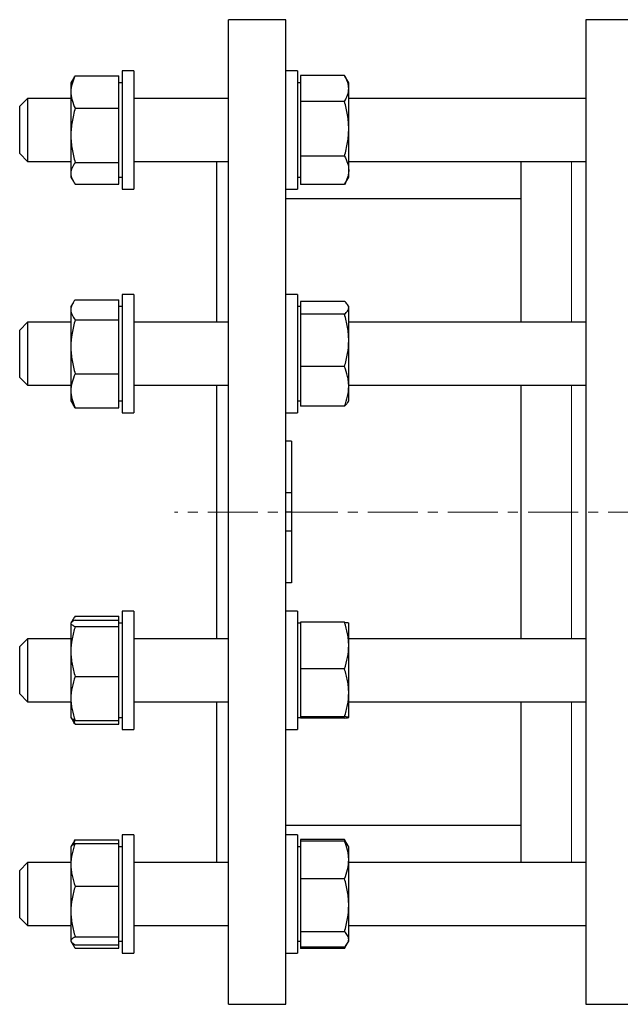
# Model space of a CAD drawing. Header units: millimetres. Extents: x 49 to 737, y 48 to 732.
# Tile 4 of 5: x 412 to 564, y 471 to 721. Entities that reach past the tile are written whole.
import ezdxf

# ---------------------------------------------------------------- set-up
doc = ezdxf.new("R2010")
doc.units = ezdxf.units.MM
doc.linetypes.add('CENTERX2', pattern=[20.32, 12.7, -2.54, 2.54, -2.54])
doc.layers.add('FORMAT', color=7, linetype='Continuous')

msp = doc.modelspace()

# ---------------------------------------------------------------- linework, layer by layer
at = {"color": 7, "linetype": 'Continuous', "lineweight": 25}
for p, q in [((479.23, 720.88), (464.73, 720.88)), ((464.73, 470.88), (464.73, 720.88)), ((479.23, 470.88), (479.23, 720.88)), ((567.4, 720.88), (555.4, 720.88)), ((555.4, 720.88), (555.4, 470.88)), ((440.73, 707.89), (437.73, 707.89)), ((437.73, 707.89), (437.73, 677.89)), ((440.73, 707.89), (440.73, 677.89)), ((482.23, 707.89), (479.23, 707.89)), ((482.23, 707.89), (482.23, 677.89)), ((425.35, 705.96), (424.73, 704.89)), ((425.8, 706.65), (436.93, 706.65)), ((436.93, 702.52), (436.93, 706.65)), ((483.03, 706.74), (483.03, 703.43)), ((494.16, 706.74), (483.03, 706.74)), ((495.23, 704.89), (494.27, 706.56)), ((424.73, 704.89), (424.73, 702.52)), ((424.73, 702.52), (424.73, 691.5)), ((437.73, 704.89), (436.93, 704.89)), ((436.93, 698.38), (436.93, 702.52)), ((483.03, 704.89), (482.23, 704.89)), ((483.03, 703.43), (483.03, 700.11)), ((495.23, 703.43), (495.23, 704.89)), ((495.23, 693.18), (495.23, 703.43)), ((413.73, 700.89), (411.73, 698.89)), ((424.73, 700.89), (413.73, 700.89)), ((413.73, 700.89), (413.73, 684.89)), ((464.73, 700.89), (440.73, 700.89)), ((483.03, 700.11), (483.03, 693.18)), ((494.16, 700.11), (483.03, 700.11)), ((555.4, 700.89), (495.23, 700.89)), ((411.73, 686.89), (411.73, 698.89)), ((425.8, 698.38), (436.93, 698.38)), ((436.93, 691.5), (436.93, 698.38)), ((483.03, 693.18), (483.03, 686.25)), ((495.23, 682.65), (495.23, 693.18)), ((424.73, 691.5), (424.73, 681.87)), ((436.93, 684.62), (436.93, 691.5)), ((411.73, 686.89), (413.73, 684.89)), ((494.16, 686.25), (483.03, 686.25)), ((483.03, 686.25), (483.03, 682.65)), ((413.73, 684.89), (424.73, 684.89)), ((425.8, 684.62), (436.93, 684.62)), ((436.93, 681.87), (436.93, 684.62)), ((440.73, 684.89), (464.73, 684.89)), ((461.73, 644.07), (461.73, 684.89)), ((483.03, 682.65), (483.03, 679.04)), ((495.23, 684.89), (555.4, 684.89)), ((495.23, 680.89), (495.23, 682.65)), ((538.9, 684.89), (538.9, 644.07)), ((424.73, 681.87), (424.73, 680.89)), ((424.73, 680.89), (425.35, 679.82)), ((436.93, 679.13), (436.93, 681.87)), ((436.93, 680.89), (437.73, 680.89)), ((482.23, 680.89), (483.03, 680.89)), ((494.27, 679.22), (495.23, 680.89)), ((425.8, 679.13), (436.93, 679.13)), ((437.73, 677.89), (440.73, 677.89)), ((479.23, 677.89), (482.23, 677.89)), ((494.16, 679.04), (483.03, 679.04)), ((494.26, 679.22), (494.16, 679.04)), ((538.9, 675.38), (479.23, 675.38)), ((440.73, 651.07), (437.73, 651.07)), ((437.73, 651.07), (437.73, 621.07)), ((440.73, 651.07), (440.73, 621.07)), ((482.23, 651.07), (479.23, 651.07)), ((482.23, 651.07), (482.23, 621.07)), ((425.26, 648.98), (424.73, 648.07)), ((424.73, 648.07), (424.73, 647.22)), ((425.8, 649.78), (436.93, 649.78)), ((436.93, 647.22), (436.93, 649.78)), ((437.73, 648.07), (436.93, 648.07)), ((483.03, 648.07), (482.23, 648.07)), ((483.03, 649.36), (483.03, 647.73)), ((494.16, 649.36), (483.03, 649.36)), ((483.03, 647.73), (483.03, 646.1)), ((495.23, 648.07), (495.03, 648.42)), ((495.23, 647.73), (495.23, 648.07)), ((495.23, 639.45), (495.23, 647.73)), ((424.73, 647.22), (424.73, 637.8)), ((436.93, 644.66), (436.93, 647.22)), ((483.03, 646.1), (483.03, 639.45)), ((494.16, 646.1), (483.03, 646.1)), ((413.73, 644.07), (411.73, 642.07)), ((424.73, 644.07), (413.73, 644.07)), ((413.73, 644.07), (413.73, 628.07)), ((425.8, 644.66), (436.93, 644.66)), ((436.93, 637.8), (436.93, 644.66)), ((464.73, 644.07), (440.73, 644.07)), ((555.4, 644.07), (495.23, 644.07)), ((411.73, 630.07), (411.73, 642.07)), ((424.73, 637.8), (424.73, 626.65)), ((436.93, 630.95), (436.93, 637.8)), ((483.03, 639.45), (483.03, 632.8)), ((495.23, 627.79), (495.23, 639.45)), ((494.16, 632.8), (483.03, 632.8)), ((483.03, 632.8), (483.03, 627.79)), ((411.73, 630.07), (413.73, 628.07)), ((425.8, 630.95), (436.93, 630.95)), ((436.93, 626.65), (436.93, 630.95)), ((413.73, 628.07), (424.73, 628.07)), ((440.73, 628.07), (464.73, 628.07)), ((461.73, 563.7), (461.73, 628.07)), ((483.03, 627.79), (483.03, 622.77)), ((495.23, 628.07), (555.4, 628.07)), ((495.23, 624.07), (495.23, 627.79)), ((538.9, 628.07), (538.9, 563.7)), ((424.73, 626.65), (424.73, 624.07)), ((436.93, 622.36), (436.93, 626.65)), ((424.73, 624.07), (425.26, 623.15)), ((436.93, 624.07), (437.73, 624.07)), ((482.23, 624.07), (483.03, 624.07)), ((494.16, 622.77), (483.03, 622.77)), ((495.03, 623.72), (495.23, 624.07)), ((425.8, 622.36), (436.93, 622.36)), ((437.73, 621.07), (440.73, 621.07)), ((479.23, 621.07), (482.23, 621.07)), ((480.73, 613.88), (479.23, 613.88)), ((480.73, 613.88), (480.73, 600.77)), ((480.73, 600.77), (479.23, 600.77)), ((480.73, 600.77), (480.73, 595.88)), ((480.73, 595.88), (479.23, 595.88)), ((480.73, 595.88), (480.73, 591)), ((480.73, 591), (479.23, 591)), ((480.73, 591), (480.73, 577.88)), ((480.73, 577.88), (479.23, 577.88)), ((440.73, 570.7), (437.73, 570.7)), ((437.73, 570.7), (437.73, 540.7)), ((440.73, 570.7), (440.73, 540.7)), ((482.23, 570.7), (479.23, 570.7)), ((482.23, 570.7), (482.23, 540.7)), ((424.78, 567.79), (424.73, 567.7)), ((424.73, 567.7), (424.73, 567.62)), ((424.73, 567.62), (424.73, 560.45)), ((425.26, 568.62), (424.8, 567.81)), ((425.8, 569.41), (436.93, 569.41)), ((425.8, 568.43), (436.93, 568.43)), ((436.93, 568.43), (436.93, 569.41)), ((436.93, 567.62), (436.93, 568.43)), ((437.73, 567.7), (436.93, 567.7)), ((436.93, 566.82), (436.93, 567.62)), ((483.03, 567.7), (482.23, 567.7)), ((483.03, 567.87), (483.03, 561.95)), ((494.16, 567.87), (483.03, 567.87)), ((495.23, 561.95), (495.23, 567.7)), ((425.8, 566.82), (436.93, 566.82)), ((436.93, 560.45), (436.93, 566.82)), ((413.73, 563.7), (411.73, 561.7)), ((424.73, 563.7), (413.73, 563.7)), ((413.73, 563.7), (413.73, 562.22)), ((464.73, 563.7), (440.73, 563.7)), ((555.4, 563.7), (495.23, 563.7)), ((411.73, 560.59), (411.73, 561.7)), ((411.73, 549.7), (411.73, 560.59)), ((413.73, 562.22), (413.73, 547.7)), ((424.73, 560.45), (424.73, 548.54)), ((436.93, 554.09), (436.93, 560.45)), ((483.03, 561.95), (483.03, 556.04)), ((495.23, 549.95), (495.23, 561.95)), ((494.16, 556.04), (483.03, 556.04)), ((483.03, 556.04), (483.03, 549.95)), ((425.8, 554.09), (436.93, 554.09)), ((436.93, 548.54), (436.93, 554.09)), ((411.73, 549.7), (413.73, 547.7)), ((413.73, 547.7), (424.73, 547.7)), ((424.73, 548.54), (424.73, 543.7)), ((436.93, 542.98), (436.93, 548.54)), ((440.73, 547.7), (464.73, 547.7)), ((461.73, 506.88), (461.73, 547.7)), ((483.03, 549.95), (483.03, 543.87)), ((495.23, 543.71), (495.23, 549.95)), ((495.23, 547.7), (555.4, 547.7)), ((538.9, 547.7), (538.9, 506.88)), ((424.73, 543.7), (424.78, 543.62)), ((424.78, 543.62), (425.26, 542.79)), ((425.8, 542.98), (436.93, 542.98)), ((436.93, 543.7), (437.73, 543.7)), ((436.93, 541.99), (436.93, 542.98)), ((482.23, 543.7), (483.03, 543.7)), ((494.16, 543.87), (483.03, 543.87)), ((483.03, 543.87), (483.03, 543.71)), ((483.03, 543.71), (483.03, 543.54)), ((494.16, 543.54), (483.03, 543.54)), ((425.8, 541.99), (436.93, 541.99)), ((437.73, 540.7), (440.73, 540.7)), ((479.23, 540.7), (482.23, 540.7)), ((479.23, 516.38), (538.9, 516.38)), ((425.8, 512.64), (436.93, 512.64)), ((436.93, 511.75), (436.93, 512.64)), ((440.73, 513.88), (437.73, 513.88)), ((437.73, 513.88), (437.73, 483.88)), ((440.73, 513.88), (440.73, 483.88)), ((482.23, 513.88), (479.23, 513.88)), ((482.23, 513.88), (482.23, 483.88)), ((483.03, 512.73), (483.03, 512.34)), ((494.16, 512.73), (483.03, 512.73)), ((494.94, 511.38), (494.27, 512.55)), ((424.81, 511.01), (424.73, 510.88)), ((424.73, 510.88), (424.73, 506.32)), ((425.35, 511.95), (424.81, 511.01)), ((425.8, 511.75), (436.93, 511.75)), ((436.93, 506.32), (436.93, 511.75)), ((437.73, 510.88), (436.93, 510.88)), ((483.03, 510.88), (482.23, 510.88)), ((483.03, 512.34), (483.03, 507.56)), ((494.16, 512.34), (483.03, 512.34)), ((495.23, 510.88), (494.94, 511.38)), ((495.23, 507.56), (495.23, 510.88)), ((483.03, 507.56), (483.03, 502.78)), ((495.23, 496.05), (495.23, 507.56)), ((413.73, 506.88), (411.73, 504.88)), ((424.73, 506.88), (413.73, 506.88)), ((413.73, 506.88), (413.73, 500.21)), ((424.73, 506.32), (424.73, 494.45)), ((436.93, 500.88), (436.93, 506.32)), ((464.73, 506.88), (440.73, 506.88)), ((555.4, 506.88), (495.23, 506.88)), ((411.73, 499.88), (411.73, 504.88)), ((483.03, 502.78), (483.03, 496.05)), ((494.16, 502.78), (483.03, 502.78)), ((413.73, 500.21), (413.73, 490.88)), ((425.8, 500.88), (436.93, 500.88)), ((436.93, 494.45), (436.93, 500.88)), ((411.73, 492.88), (411.73, 499.88)), ((483.03, 496.05), (483.03, 489.32)), ((495.23, 487.36), (495.23, 496.05)), ((411.73, 492.88), (413.73, 490.88)), ((424.73, 494.45), (424.73, 487)), ((436.93, 488.01), (436.93, 494.45)), ((413.73, 490.88), (424.73, 490.88)), ((440.73, 490.88), (464.73, 490.88)), ((495.23, 490.88), (555.4, 490.88)), ((425.8, 488.01), (436.93, 488.01)), ((436.93, 487), (436.93, 488.01)), ((494.16, 489.32), (483.03, 489.32)), ((483.03, 489.32), (483.03, 487.36)), ((424.73, 487), (424.73, 486.88)), ((424.73, 486.88), (424.81, 486.75)), ((424.81, 486.74), (425.35, 485.81)), ((425.8, 486), (436.93, 486)), ((425.8, 485.11), (436.93, 485.11)), ((436.93, 486), (436.93, 487)), ((436.93, 486.88), (437.73, 486.88)), ((436.93, 485.11), (436.93, 486)), ((482.23, 486.88), (483.03, 486.88)), ((483.03, 487.36), (483.03, 485.41)), ((494.16, 485.41), (483.03, 485.41)), ((483.03, 485.41), (483.03, 485.02)), ((494.16, 485.02), (483.03, 485.02)), ((494.26, 485.21), (494.16, 485.02)), ((494.27, 485.2), (494.94, 486.37)), ((494.94, 486.37), (495.23, 486.88)), ((495.23, 486.88), (495.23, 487.36)), ((437.73, 483.88), (440.73, 483.88)), ((479.23, 483.88), (482.23, 483.88)), ((464.73, 470.88), (479.23, 470.88)), ((555.4, 470.88), (567.4, 470.88))]:
    msp.add_line(p, q, dxfattribs=at)
at = {"color": 8, "linetype": 'Continuous', "lineweight": 18}
for p, q in [((551.75, 644.07), (551.75, 684.89)), ((551.75, 563.7), (551.75, 628.07)), ((551.75, 506.88), (551.75, 547.7))]:
    msp.add_line(p, q, dxfattribs=at)
at = {"color": 7, "linetype": 'Continuous', "lineweight": 25}
for points, knots in [([(425.8, 706.65), (425.48, 705.98), (425.21, 705.29), (424.83, 703.91), (424.73, 703.22), (424.73, 702.52)], [0, 0, 0, 0, 0.5, 0.5, 1, 1, 1, 1]), ([(425.35, 705.96), (425.41, 706.05), (425.54, 706.28), (425.71, 706.51), (425.8, 706.65)], [0, 0, 0, 0, 0.392236, 1, 1, 1, 1]), ([(495.23, 703.43), (495.23, 703.71), (495.21, 703.99), (495.11, 704.55), (495.04, 704.83), (494.76, 705.66), (494.49, 706.2), (494.16, 706.74)], [0, 0, 0, 0, 0.25, 0.25, 0.5, 0.5, 1, 1, 1, 1]), ([(424.73, 702.52), (424.73, 702.17), (424.76, 701.82), (424.86, 701.11), (424.93, 700.76), (425.21, 699.73), (425.48, 699.05), (425.8, 698.38)], [0, 0, 0, 0, 0.25, 0.25, 0.5, 0.5, 1, 1, 1, 1]), ([(494.16, 700.11), (494.49, 700.65), (494.76, 701.2), (495.13, 702.3), (495.23, 702.86), (495.23, 703.43)], [0, 0, 0, 0, 0.5, 0.5, 1, 1, 1, 1]), ([(495.23, 693.18), (495.23, 693.77), (495.21, 694.36), (495.11, 695.53), (495.04, 696.11), (494.76, 697.84), (494.49, 698.98), (494.16, 700.11)], [0, 0, 0, 0, 0.25, 0.25, 0.5, 0.5, 1, 1, 1, 1]), ([(425.8, 698.38), (425.48, 697.25), (425.21, 696.12), (424.84, 693.83), (424.73, 692.67), (424.73, 691.5)], [0, 0, 0, 0, 0.5, 0.5, 1, 1, 1, 1]), ([(494.16, 686.25), (494.49, 687.39), (494.76, 688.53), (495.13, 690.84), (495.23, 692), (495.23, 693.18)], [0, 0, 0, 0, 0.5, 0.5, 1, 1, 1, 1]), ([(424.73, 691.5), (424.73, 690.91), (424.76, 690.33), (424.86, 689.17), (424.93, 688.59), (425.21, 686.87), (425.48, 685.74), (425.8, 684.62)], [0, 0, 0, 0, 0.25, 0.25, 0.5, 0.5, 1, 1, 1, 1]), ([(494.16, 686.25), (494.49, 685.67), (494.76, 685.07), (495.13, 683.86), (495.23, 683.26), (495.23, 682.65)], [0, 0, 0, 0, 0.5, 0.5, 1, 1, 1, 1]), ([(425.8, 684.62), (425.48, 684.17), (425.21, 683.72), (424.84, 682.8), (424.73, 682.34), (424.73, 681.87)], [0, 0, 0, 0, 0.5, 0.5, 1, 1, 1, 1]), ([(495.23, 682.65), (495.23, 682.34), (495.21, 682.04), (495.11, 681.42), (495.04, 681.12), (494.75, 680.21), (494.48, 679.62), (494.16, 679.04)], [0, 0, 0, 0, 0.25, 0.25, 0.5, 0.5, 1, 1, 1, 1]), ([(424.73, 681.87), (424.73, 681.64), (424.76, 681.41), (424.86, 680.94), (424.93, 680.71), (425.21, 680.03), (425.48, 679.58), (425.8, 679.13)], [0, 0, 0, 0, 0.25, 0.25, 0.5, 0.5, 1, 1, 1, 1]), ([(425.8, 649.78), (425.48, 649.36), (425.21, 648.94), (424.84, 648.08), (424.73, 647.65), (424.73, 647.22)], [0, 0, 0, 0, 0.5, 0.5, 1, 1, 1, 1]), ([(495.23, 647.73), (495.23, 647.87), (495.21, 648), (495.11, 648.28), (495.04, 648.42), (494.75, 648.83), (494.48, 649.1), (494.16, 649.36)], [0, 0, 0, 0, 0.25, 0.25, 0.5, 0.5, 1, 1, 1, 1]), ([(494.16, 646.1), (494.49, 646.36), (494.76, 646.63), (495.13, 647.18), (495.23, 647.45), (495.23, 647.73)], [0, 0, 0, 0, 0.5, 0.5, 1, 1, 1, 1]), ([(424.73, 647.22), (424.73, 647), (424.76, 646.78), (424.86, 646.35), (424.93, 646.14), (425.21, 645.5), (425.48, 645.08), (425.8, 644.66)], [0, 0, 0, 0, 0.25, 0.25, 0.5, 0.5, 1, 1, 1, 1]), ([(495.23, 639.45), (495.23, 640.01), (495.21, 640.58), (495.11, 641.7), (495.04, 642.26), (494.76, 643.92), (494.49, 645.01), (494.16, 646.1)], [0, 0, 0, 0, 0.25, 0.25, 0.5, 0.5, 1, 1, 1, 1]), ([(425.8, 644.66), (425.48, 643.54), (425.21, 642.4), (424.83, 640.11), (424.73, 638.96), (424.73, 637.8)], [0, 0, 0, 0, 0.5, 0.5, 1, 1, 1, 1]), ([(424.73, 637.8), (424.73, 637.22), (424.76, 636.64), (424.86, 635.48), (424.93, 634.9), (425.21, 633.18), (425.48, 632.06), (425.8, 630.95)], [0, 0, 0, 0, 0.25, 0.25, 0.5, 0.5, 1, 1, 1, 1]), ([(494.16, 632.8), (494.49, 633.89), (494.76, 634.99), (495.13, 637.2), (495.23, 638.32), (495.23, 639.45)], [0, 0, 0, 0, 0.5, 0.5, 1, 1, 1, 1]), ([(495.23, 627.79), (495.23, 628.21), (495.21, 628.64), (495.11, 629.49), (495.04, 629.91), (494.76, 631.16), (494.49, 631.98), (494.16, 632.8)], [0, 0, 0, 0, 0.25, 0.25, 0.5, 0.5, 1, 1, 1, 1]), ([(425.8, 630.95), (425.48, 630.25), (425.21, 629.54), (424.84, 628.11), (424.73, 627.38), (424.73, 626.65)], [0, 0, 0, 0, 0.5, 0.5, 1, 1, 1, 1]), ([(494.16, 622.77), (494.49, 623.59), (494.76, 624.42), (495.13, 626.09), (495.23, 626.93), (495.23, 627.79)], [0, 0, 0, 0, 0.5, 0.5, 1, 1, 1, 1]), ([(424.73, 626.65), (424.73, 626.29), (424.76, 625.92), (424.86, 625.2), (424.93, 624.84), (425.21, 623.76), (425.48, 623.06), (425.8, 622.36)], [0, 0, 0, 0, 0.25, 0.25, 0.5, 0.5, 1, 1, 1, 1]), ([(425.8, 622.36), (425.7, 622.49), (425.5, 622.76), (425.34, 623.02), (425.26, 623.15)], [0, 0, 0, 0, 0.521308, 1, 1, 1, 1]), ([(495.03, 623.72), (494.98, 623.64), (494.87, 623.46), (494.65, 623.21), (494.41, 622.98), (494.24, 622.84), (494.16, 622.77)], [0, 0, 0, 0, 0.241171, 0.560592, 0.780206, 1, 1, 1, 1]), ([(425.8, 568.43), (425.48, 568.29), (425.21, 568.16), (424.84, 567.89), (424.73, 567.76), (424.73, 567.62)], [0, 0, 0, 0, 0.5, 0.5, 1, 1, 1, 1]), ([(424.73, 567.62), (424.73, 567.55), (424.76, 567.48), (424.86, 567.35), (424.93, 567.28), (425.21, 567.08), (425.48, 566.95), (425.8, 566.82)], [0, 0, 0, 0, 0.25, 0.25, 0.5, 0.5, 1, 1, 1, 1]), ([(425.8, 569.41), (425.7, 569.27), (425.49, 569), (425.24, 568.58), (425.05, 568.24), (424.98, 568.03), (424.96, 567.97)], [0, 0, 0, 0, 0.29085, 0.581783, 0.872564, 1, 1, 1, 1]), ([(495.23, 561.95), (495.23, 562.45), (495.21, 562.95), (495.11, 563.96), (495.04, 564.46), (494.75, 565.94), (494.48, 566.91), (494.16, 567.87)], [0, 0, 0, 0, 0.25, 0.25, 0.5, 0.5, 1, 1, 1, 1]), ([(494.16, 567.87), (494.49, 567.84), (494.76, 567.81), (495.13, 567.76), (495.23, 567.73), (495.23, 567.7)], [0, 0, 0, 0, 0.5, 0.5, 1, 1, 1, 1]), ([(425.8, 566.82), (425.48, 565.78), (425.21, 564.73), (424.84, 562.61), (424.73, 561.54), (424.73, 560.45)], [0, 0, 0, 0, 0.5, 0.5, 1, 1, 1, 1]), ([(424.73, 560.45), (424.73, 559.91), (424.76, 559.37), (424.86, 558.3), (424.93, 557.77), (425.21, 556.18), (425.48, 555.13), (425.8, 554.09)], [0, 0, 0, 0, 0.25, 0.25, 0.5, 0.5, 1, 1, 1, 1]), ([(494.16, 556.04), (494.49, 557), (494.76, 557.98), (495.13, 559.96), (495.23, 560.95), (495.23, 561.95)], [0, 0, 0, 0, 0.5, 0.5, 1, 1, 1, 1]), ([(495.23, 549.95), (495.23, 550.47), (495.21, 550.99), (495.11, 552.01), (495.04, 552.52), (494.76, 554.04), (494.49, 555.04), (494.16, 556.04)], [0, 0, 0, 0, 0.25, 0.25, 0.5, 0.5, 1, 1, 1, 1]), ([(425.8, 554.09), (425.48, 553.19), (425.21, 552.26), (424.83, 550.41), (424.73, 549.47), (424.73, 548.54)], [0, 0, 0, 0, 0.5, 0.5, 1, 1, 1, 1]), ([(424.73, 548.54), (424.73, 548.07), (424.76, 547.59), (424.86, 546.65), (424.93, 546.18), (425.21, 544.79), (425.48, 543.88), (425.8, 542.98)], [0, 0, 0, 0, 0.25, 0.25, 0.5, 0.5, 1, 1, 1, 1]), ([(494.16, 543.87), (494.49, 544.87), (494.76, 545.87), (495.13, 547.89), (495.23, 548.92), (495.23, 549.95)], [0, 0, 0, 0, 0.5, 0.5, 1, 1, 1, 1]), ([(425.8, 542.98), (425.7, 543.02), (425.49, 543.11), (425.23, 543.24), (425.02, 543.37), (424.86, 543.5), (424.81, 543.58), (424.79, 543.62)], [0, 0, 0, 0, 0.20631, 0.4126784, 0.6189393, 0.8290956, 1, 1, 1, 1]), ([(425.8, 541.99), (425.7, 542.13), (425.5, 542.39), (425.34, 542.66), (425.26, 542.79)], [0, 0, 0, 0, 0.521308, 1, 1, 1, 1]), ([(425.31, 543.21), (425.37, 543.02), (425.52, 542.61), (425.71, 542.21), (425.8, 541.99)], [0, 0, 0, 0, 0.456018, 1, 1, 1, 1]), ([(495.23, 543.71), (495.23, 543.72), (495.21, 543.73), (495.11, 543.76), (495.04, 543.78), (494.76, 543.82), (494.49, 543.85), (494.16, 543.87)], [0, 0, 0, 0, 0.25, 0.25, 0.5, 0.5, 1, 1, 1, 1]), ([(494.16, 543.54), (494.49, 543.57), (494.76, 543.59), (495.13, 543.65), (495.23, 543.68), (495.23, 543.71)], [0, 0, 0, 0, 0.5, 0.5, 1, 1, 1, 1]), ([(425.8, 512.64), (425.69, 512.39), (425.51, 512.01), (425.36, 511.62), (425.31, 511.47)], [0, 0, 0, 0, 0.635837, 1, 1, 1, 1]), ([(425.35, 511.94), (425.41, 512.04), (425.54, 512.27), (425.71, 512.5), (425.8, 512.64)], [0, 0, 0, 0, 0.392236, 1, 1, 1, 1]), ([(494.66, 511.79), (494.59, 511.93), (494.44, 512.25), (494.26, 512.56), (494.16, 512.73)], [0, 0, 0, 0, 0.458525, 1, 1, 1, 1]), ([(425.8, 511.75), (425.48, 510.86), (425.21, 509.97), (424.84, 508.16), (424.73, 507.24), (424.73, 506.32)], [0, 0, 0, 0, 0.5, 0.5, 1, 1, 1, 1]), ([(424.82, 511), (424.84, 511.04), (424.9, 511.15), (425.08, 511.31), (425.31, 511.48), (425.56, 511.63), (425.72, 511.71), (425.8, 511.75)], [0, 0, 0, 0, 0.158372, 0.407677, 0.657009, 0.828434, 1, 1, 1, 1]), ([(495.23, 507.56), (495.23, 507.97), (495.21, 508.38), (495.11, 509.18), (495.04, 509.58), (494.76, 510.78), (494.49, 511.56), (494.16, 512.34)], [0, 0, 0, 0, 0.25, 0.25, 0.5, 0.5, 1, 1, 1, 1]), ([(494.16, 512.34), (494.27, 512.24), (494.47, 512.03), (494.73, 511.71), (494.89, 511.49), (494.94, 511.38), (494.94, 511.38)], [0, 0, 0, 0, 0.332719, 0.665533, 0.998173, 1, 1, 1, 1]), ([(494.16, 502.78), (494.49, 503.57), (494.76, 504.35), (495.13, 505.95), (495.23, 506.75), (495.23, 507.56)], [0, 0, 0, 0, 0.5, 0.5, 1, 1, 1, 1]), ([(424.73, 506.32), (424.73, 505.86), (424.76, 505.39), (424.86, 504.48), (424.93, 504.02), (425.21, 502.66), (425.48, 501.77), (425.8, 500.88)], [0, 0, 0, 0, 0.25, 0.25, 0.5, 0.5, 1, 1, 1, 1]), ([(495.23, 496.05), (495.23, 496.62), (495.21, 497.19), (495.11, 498.34), (495.04, 498.91), (494.75, 500.59), (494.48, 501.7), (494.16, 502.78)], [0, 0, 0, 0, 0.25, 0.25, 0.5, 0.5, 1, 1, 1, 1]), ([(425.8, 500.88), (425.48, 499.83), (425.21, 498.77), (424.84, 496.63), (424.73, 495.54), (424.73, 494.45)], [0, 0, 0, 0, 0.5, 0.5, 1, 1, 1, 1]), ([(494.16, 489.32), (494.49, 490.41), (494.76, 491.53), (495.13, 493.78), (495.23, 494.91), (495.23, 496.05)], [0, 0, 0, 0, 0.5, 0.5, 1, 1, 1, 1]), ([(424.73, 494.45), (424.73, 493.9), (424.76, 493.35), (424.86, 492.26), (424.93, 491.72), (425.21, 490.12), (425.48, 489.06), (425.8, 488.01)], [0, 0, 0, 0, 0.25, 0.25, 0.5, 0.5, 1, 1, 1, 1]), ([(425.8, 488.01), (425.48, 487.84), (425.21, 487.68), (424.83, 487.34), (424.73, 487.17), (424.73, 487)], [0, 0, 0, 0, 0.5, 0.5, 1, 1, 1, 1]), ([(495.23, 487.36), (495.23, 487.53), (495.21, 487.7), (495.11, 488.03), (495.04, 488.19), (494.76, 488.68), (494.49, 489), (494.16, 489.32)], [0, 0, 0, 0, 0.25, 0.25, 0.5, 0.5, 1, 1, 1, 1]), ([(424.73, 487), (424.73, 486.92), (424.76, 486.83), (424.86, 486.66), (424.93, 486.58), (425.21, 486.33), (425.48, 486.16), (425.8, 486)], [0, 0, 0, 0, 0.25, 0.25, 0.5, 0.5, 1, 1, 1, 1]), ([(425.01, 486.51), (425.03, 486.47), (425.09, 486.28), (425.26, 485.96), (425.51, 485.53), (425.71, 485.25), (425.8, 485.11)], [0, 0, 0, 0, 0.087615, 0.391677, 0.695877, 1, 1, 1, 1]), ([(494.16, 485.41), (494.49, 485.73), (494.76, 486.05), (495.13, 486.7), (495.23, 487.03), (495.23, 487.36)], [0, 0, 0, 0, 0.5, 0.5, 1, 1, 1, 1]), ([(494.16, 485.02), (494.24, 485.18), (494.4, 485.46), (494.53, 485.74), (494.59, 485.88)], [0, 0, 0, 0, 0.534274, 1, 1, 1, 1])]:
    msp.add_open_spline(points, degree=3, knots=knots, dxfattribs=at)
at = {"layer": 'FORMAT', "linetype": 'CENTERX2', "lineweight": 18}
msp.add_line((695.67, 595.88), (451.04, 595.88), dxfattribs=at)

doc.saveas('drawing.dxf')
